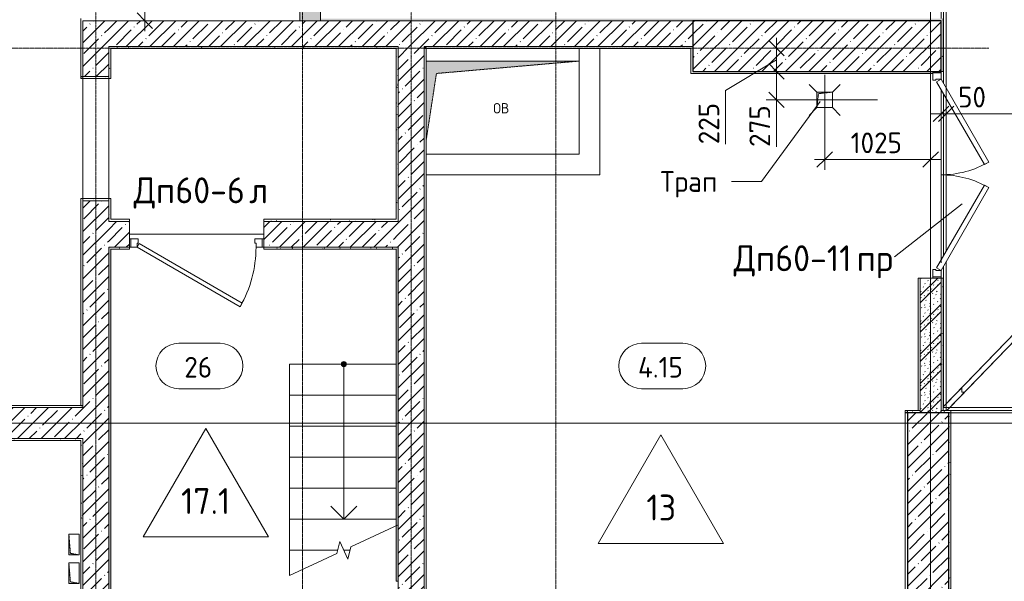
# Model space of a CAD drawing. Header units: millimetres. Extents: x 25420 to 100191, y -10965 to 131188.
# Tile 35 of 53: x 56289 to 65812, y 97770 to 103200. Entities that reach past the tile are written whole.
import ezdxf

# ---------------------------------------------------------------- set-up
doc = ezdxf.new("R2010")
doc.units = ezdxf.units.MM
for name, pattern in [('3_ Штрих_ 1 х 1 мм', [2, 1, -1]), ('4_ Штрихпунктир_ 10 х 2 мм', [14, 10, -2, 0, -2]), ('Штриховая', [5, 3, -2])]:
    doc.linetypes.add(name, pattern=pattern)
for name, color, linetype, lineweight in [('A-ANNO-DIMS', 7, 'Continuous', 5), ('A-ANNO-DIMS-100', 7, 'Continuous', 5), ('A-ANNO-NOTE', 7, 'Continuous', 5), ('A-AREA-IDEN', 7, 'Continuous', 5), ('A-DETL-GENF', 7, 'Continuous', 13), ('A-DOOR', 7, 'Continuous', 13), ('A-DOOR-FRAM', 7, 'Continuous', 13), ('A-DOOR-IDEN', 7, 'Continuous', 5), ('A-DOOR-OPNG', 7, 'Continuous', 13), ('A-FLOR', 7, 'Continuous', 13), ('A-FLOR-IDEN', 7, 'Continuous', 5), ('A-GENM', 7, 'Continuous', 13), ('A-WALL', 7, 'Continuous', 13), ('A-WALL-PATT', 7, 'Continuous', 13), ('G-ANNO-TEXT', 7, 'Continuous', 5), ('I-WALL', 7, 'Continuous', 13), ('M-EQPM', 7, 'Continuous', 13), ('P-SANR-FIXT', 7, 'Continuous', 13), ('S-COLS', 7, 'Continuous', 25), ('S-GRID', 7, 'Continuous', 5), ('S-STRS', 7, 'Continuous', 13), ('S-STRS-ANNO', 7, 'Continuous', 5), ('S-STRS-MBND', 7, 'Continuous', 13)]:
    doc.layers.add(name, color=color, linetype=linetype, lineweight=lineweight)
doc.styles.add('GOST Common', font='GOST_Common.ttf', dxfattribs={"height": 100})
doc.styles.add('GOST Common_2', font='GOST_Common.ttf', dxfattribs={"height": 250})
doc.styles.add('GOST Common_3', font='GOST_Common.ttf', dxfattribs={"height": 200})
doc.dimstyles.new('2_мм', dxfattribs={"dimscale": 304.8, "dimtxt": 201.142999, "dimasz": 0.492126, "dimexe": 0.328084, "dimexo": 0.492126, "dimgap": 0, "dimtad": 1, "dimdec": 0, "dimdsep": 46, "dimtxsty": 'GOST Common_3', "dimblk1": 'OBLIQUE', "dimblk2": 'OBLIQUE', "dimsah": 1, "dimcen": 0.09, "dimdle": 0.328084, "dimadec": 5, "dimazin": 2, "dimtfac": 1, "dimtdec": 4, "dimtix": 1, "dimtmove": 0, "dimatfit": 3, "dimfxl": 1, "dimtvp": 1, "dimtolj": 1, "dimtzin": 0, "dimarcsym": 2})
doc.dimstyles.new('2_мм_1', dxfattribs={"dimscale": 304.8, "dimtxt": 201.142999, "dimasz": 0.492126, "dimexe": 0.328084, "dimexo": 0.492126, "dimgap": 0, "dimtad": 1, "dimdec": 0, "dimdsep": 46, "dimtxsty": 'GOST Common_3', "dimblk1": 'OBLIQUE', "dimblk2": 'OBLIQUE', "dimsah": 1, "dimcen": 0.09, "dimdle": 0.328084, "dimadec": 5, "dimazin": 2, "dimtfac": 1, "dimtdec": 4, "dimtix": 1, "dimtmove": 1, "dimatfit": 3, "dimfxl": 1, "dimtvp": 1, "dimtolj": 1, "dimtzin": 0, "dimarcsym": 2})
pattern_1 = [(0, (0, 0), (203.2, 50.8), [3.353, -149.047, 3.353, -149.047, -812.8]), (0, (0, 0), (203.2, 50.8), [-304.8, 3.353, -301.447, 3.353, -149.047, -355.6]), (0, (0, 0), (203.2, 50.8), [-762, 3.353, -98.247, 3.353, -250.647]), (120, (76.2, 25.4), (-145.59409, 150.576362), [3.353, -149.047, 3.353, -149.047, -812.8]), (120, (76.2, 25.4), (-145.59409, 150.576362), [-304.8, 3.353, -301.447, 3.353, -149.047, -355.6]), (120, (76.2, 25.4), (-145.59409, 150.576362), [-762, 3.353, -98.247, 3.353, -250.647]), (240, (101.6, 127), (-57.60591, -201.376362), [3.353, -149.047, 3.353, -149.047, -812.8]), (240, (101.6, 127), (-57.60591, -201.376362), [-304.8, 3.353, -301.447, 3.353, -149.047, -355.6]), (240, (101.6, 127), (-57.60591, -201.376362), [-762, 3.353, -98.247, 3.353, -250.647])]
pattern_2 = [(135, (150.28, 188.64), (-282.8427, 3e-14), [5, -395]), (135, (174.9, 237.36), (-282.8427, 3e-14), [5, -395]), (135, (211.96, 236.53), (-282.8427, 3e-14), [5, -395]), (135, (114.96, 223.96), (-282.8427, 3e-14), [5, -395]), (135, (77.54, 223.96), (-282.8427, 3e-14), [5, -395]), (135, (57.44, 184.52), (-282.8427, 3e-14), [5, -395]), (135, (66.21, 142.9), (-282.8427, 3e-14), [5, -395]), (135, (107.33, 161), (-282.8427, 3e-14), [5, -395]), (135, (99.08, 130.94), (-282.8427, 3e-14), [5, -395]), (135, (22.6, 136.46), (-282.8427, 3e-14), [5, -395]), (135, (21.16, 168.08), (-282.8427, 3e-14), [5, -395]), (135, (46.13, 96.12), (-282.8427, 3e-14), [5, -395]), (135, (3.54, 74.6), (-282.8427, 3e-14), [5, -395]), (135, (40.3, 47.56), (-282.8427, 3e-14), [5, -395]), (135, (39.77, 18.47), (-282.8427, 3e-14), [5, -395]), (135, (76.94, 37.28), (-282.8427, 3e-14), [5, -395]), (135, (114.18, 62.4), (-282.8427, 3e-14), [5, -395]), (135, (139.87, 90.2), (-282.8427, 3e-14), [5, -395]), (135, (141.44, 15.82), (-282.8427, 3e-14), [5, -395]), (135, (188.69, 26.73), (-282.8427, 3e-14), [5, -395]), (135, (176.14, 51.36), (-282.8427, 3e-14), [5, -395]), (135, (177.03, 0), (-282.8427, 3e-14), [5, -395]), (135, (276.61, 8.22), (-282.8427, 3e-14), [5, -395]), (135, (271.19, 31.72), (-282.8427, 3e-14), [5, -395]), (135, (268.29, 119.65), (-282.8427, 3e-14), [5, -395]), (135, (237.92, 101.95), (-282.8427, 3e-14), [5, -395]), (135, (237.92, 158.27), (-282.8427, 3e-14), [5, -395]), (135, (260.4, 204.35), (-282.8427, 3e-14), [5, -395]), (135, (275.54, 235.4), (-282.8427, 3e-14), [5, -395]), (135, (117.62, 268.96), (-282.8427, 3e-14), [5, -395]), (135, (203.62, 273.83), (-282.8427, 3e-14), [5, -395]), (135, (47.24, 279.3), (-282.8427, 3e-14), [5, -395]), (135, (23.2, 266.16), (-282.8427, 3e-14), [5, -395]), (135, (42.78, 232.52), (-282.8427, 3e-14), [5, -395]), (135, (177.76, 90.57), (-282.8427, 3e-14), [5, -395]), (135, (181.12, 121.8), (-282.8427, 3e-14), [5, -395]), (135, (206.73, 172.06), (-282.8427, 3e-14), [5, -395]), (135, (143.14, 136.62), (-282.8427, 3e-14), [5, -395]), (135, (211.51, 131.86), (-282.8427, 3e-14), [5, -395]), (135, (81.47, 95.1), (-282.8427, 3e-14), [5, -395]), (135, (235.13, 60.46), (-282.8427, 3e-14), [5, -395]), (135, (242.24, 4.89), (-282.8427, 3e-14), [5, -395]), (45, (0, 106.07), (-282.8427, 0), []), (45, (106.07, 0), (-282.8427, 0), []), (45, (176.78, 0), (-282.8427, 0), []), (45, (0, 176.78), (-282.8427, 0), [])]
pattern_3 = [(45, (0, 0), (-114.04925, 114.04925), []), (45, (114.05, 0), (-114.04925, 114.04925), [201.612, -40.322, 3.353, -36.97])]

# ---------------------------------------------------------------- blocks, each defined once
blk = doc.blocks.new('Наметкина 10_РД_АР_П_Отделка_R21_rvt-1--01_Подвал_МП_часть Б')
at = {"layer": 'A-WALL-PATT', "lineweight": 5}
h = blk.add_hatch(dxfattribs=at)
h.set_pattern_fill('FP_6', color=256, style=0, pattern_type=2)
h.set_pattern_definition(pattern_1)
h.paths.add_polyline_path([(65200, 103190), (65220, 103190), (65220, 103210), (59200, 103210), (59200, 103190), (62849.1, 103190)])
h = blk.add_hatch(dxfattribs=at)
h.set_pattern_fill('FP_6', color=256, style=0, pattern_type=2)
h.set_pattern_definition(pattern_1)
h.paths.add_polyline_path([(65220, 102700), (65220, 103190), (65200, 103190), (65200, 102700)])
h = blk.add_hatch(dxfattribs=at)
h.set_pattern_fill('FP_6', color=256, style=0, pattern_type=2)
h.set_pattern_definition(pattern_1)
h.paths.add_polyline_path([(57170, 101270), (57170, 101450), (57150, 101450), (57150, 101270)])
h.paths.add_polyline_path([(57170, 102650), (57170, 102940), (57150, 102940), (57150, 102650)])
h = blk.add_hatch(dxfattribs=at)
h.set_pattern_fill('FP_6', color=256, style=0, pattern_type=2)
h.set_pattern_definition(pattern_1)
h.paths.add_polyline_path([(59930, 102920), (59930, 102940), (57170, 102940), (57170.7, 102920), (59063.5, 102920)])
h = blk.add_hatch(dxfattribs=at)
h.set_pattern_fill('FP_6', color=256, style=0, pattern_type=2)
h.set_pattern_definition(pattern_1)
h.paths.add_polyline_path([(59950, 101250), (59950, 102940), (59930, 102940), (59930, 101250)])
h = blk.add_hatch(dxfattribs=at)
h.set_pattern_fill('FP_6', color=256, style=0, pattern_type=2)
h.set_pattern_definition(pattern_1)
h.paths.add_polyline_path([(57170, 102630), (57170, 102650), (56880, 102650), (56880, 102630)])
h = blk.add_hatch(dxfattribs=at)
h.set_pattern_fill('FP_6', color=256, style=0, pattern_type=2)
h.set_pattern_definition(pattern_1)
h.paths.add_polyline_path([(57150, 101450), (57170, 101450), (57170, 101470), (56900, 101470), (56900, 101450)])
h = blk.add_hatch(dxfattribs=at)
h.set_pattern_fill('FP_6', color=256, style=0, pattern_type=2)
h.set_pattern_definition(pattern_1)
h.paths.add_polyline_path([(58650, 101250), (59930, 101250), (59930, 101270), (58650, 101270)])
h.paths.add_polyline_path([(57350, 101250), (57350, 101270), (57150, 101270), (57150, 101250), (57170.7, 101250)])
h = blk.add_hatch(dxfattribs=at)
h.set_pattern_fill('FP_6', color=256, style=0, pattern_type=2)
h.set_pattern_definition(pattern_1)
h.paths.add_polyline_path([(57150, 95120), (57170, 95120), (57170, 101000), (57150, 101000), (57150, 98319.4)])
h = blk.add_hatch(dxfattribs=at)
h.set_pattern_fill('FP_6', color=256, style=0, pattern_type=2)
h.set_pattern_definition(pattern_1)
h.paths.add_polyline_path([(59063.5, 100980), (59930, 100980), (59930, 101000), (58650, 101000), (58650, 100980)])
h.paths.add_polyline_path([(57170, 100980), (57350, 100980), (57350, 101000), (57170, 101000)])
h = blk.add_hatch(dxfattribs=at)
h.set_pattern_fill('FP_6', color=256, style=0, pattern_type=2)
h.set_pattern_definition(pattern_1)
h.paths.add_polyline_path([(59930, 95100), (59950, 95100), (59950, 97184.4), (59930, 97184.4), (59930, 95120)])
h.paths.add_polyline_path([(59950, 97770), (59950, 101000), (59930, 101000), (59930, 97770)])
h = blk.add_hatch(dxfattribs=at)
h.set_pattern_fill('FP_6', color=256, style=0, pattern_type=2)
h.set_pattern_definition(pattern_1)
h.paths.add_polyline_path([(65220, 99420), (65220, 100700), (65200, 100700), (65200, 99420)])
h = blk.add_hatch(dxfattribs=at)
h.set_pattern_fill('FP_6', color=256, style=0, pattern_type=2)
h.set_pattern_definition(pattern_1)
h.paths.add_polyline_path([(65000, 99400), (65000, 99420), (64855, 99420), (64855, 99400), (64875, 99400)])
h = blk.add_hatch(dxfattribs=at)
h.set_pattern_fill('FP_6', color=256, style=0, pattern_type=2)
h.set_pattern_definition(pattern_1)
h.paths.add_polyline_path([(65000, 99400), (65000, 99420), (64875, 99420), (64875, 99400)])
h = blk.add_hatch(dxfattribs=at)
h.set_pattern_fill('FP_6', color=256, style=0, pattern_type=2)
h.set_pattern_definition(pattern_1)
h.paths.add_polyline_path([(65295, 99400), (65295, 99420), (65200, 99420), (65200, 99400)])
h = blk.add_hatch(dxfattribs=at)
h.set_pattern_fill('FP_6', color=256, style=0, pattern_type=2)
h.set_pattern_definition(pattern_1)
h.paths.add_polyline_path([(65295, 94830), (65295, 99400), (65275, 99400), (65275, 94830)])
h = blk.add_hatch(dxfattribs=at)
h.set_pattern_fill('FP_6', color=256, style=0, pattern_type=2)
h.set_pattern_definition(pattern_1)
h.paths.add_polyline_path([(55050, 99130), (56880, 99130), (56880, 99150), (55050, 99150)])
h = blk.add_hatch(dxfattribs=at)
h.set_pattern_fill('FP_6', color=256, style=0, pattern_type=2)
h.set_pattern_definition(pattern_1)
h.paths.add_polyline_path([(56880, 94850), (56900, 94850), (56900, 99150), (56880, 99150), (56880, 98319.4)])
at = {"layer": 'A-WALL'}
for p, q in [((56880, 103210), (56880, 102650)), ((56900, 102650), (56900, 103190)), ((56900, 103190), (59000, 103190)), ((59000, 103190), (59000, 103210)), ((59200, 103210), (59200, 103190)), ((59200, 103190), (65200, 103190)), ((65200, 103190), (65200, 102700)), ((65220, 103190), (65220, 103210)), ((65220, 102700), (65220, 103190)), ((57150, 102940), (57150, 102650)), ((57170, 102940), (57150, 102940)), ((59930, 102940), (57170, 102940)), ((57170, 102650), (57170, 102920)), ((57170, 102920), (59930, 102920)), ((59950, 102940), (59930, 102940)), ((59930, 102920), (59930, 101270)), ((59950, 101250), (59950, 102940)), ((62800, 102940), (60200, 102940)), ((60200, 102940), (60200, 102920)), ((60200, 102930), (60200, 95100)), ((60220, 102930), (60200, 102930)), ((60200, 102920), (62780, 102920)), ((60220, 95100), (60220, 102930)), ((62780, 102920), (62780, 102700)), ((62800, 102920), (62800, 102940)), ((62800, 102700), (62800, 102920)), ((62780, 102700), (62780, 102680)), ((62780, 102680), (65120, 102680)), ((65120, 102700), (62800, 102700)), ((65120, 102685), (65120, 102700)), ((65200, 102700), (65220, 102700)), ((56880, 102650), (56880, 102630)), ((56880, 102630), (57170, 102630)), ((57150, 102650), (56900, 102650)), ((57170, 102630), (57170, 102650)), ((56900, 101470), (56880, 101470)), ((56880, 101470), (56880, 99470)), ((57170, 101470), (56900, 101470)), ((56900, 101470), (56900, 101450)), ((56900, 99470), (56900, 101470)), ((56900, 101450), (57150, 101450)), ((57150, 101450), (57150, 101270)), ((57170, 101450), (57170, 101470)), ((57170, 101270), (57170, 101450)), ((57150, 101270), (57150, 101250)), ((57150, 101250), (57350, 101250)), ((57350, 101270), (57170, 101270)), ((57350, 101250), (57350, 101270)), ((59930, 101270), (58650, 101270)), ((58650, 101270), (58650, 101250)), ((58650, 101250), (59930, 101250)), ((59930, 101250), (59950, 101250)), ((57150, 101000), (57150, 95120)), ((57170, 101000), (57150, 101000)), ((57350, 101000), (57170, 101000)), ((57170, 100980), (57350, 100980)), ((57170, 95120), (57170, 100980)), ((57350, 100980), (57350, 101000)), ((59930, 101000), (58650, 101000)), ((58650, 101000), (58650, 100980)), ((58650, 100980), (59930, 100980)), ((59950, 101000), (59930, 101000)), ((59930, 100980), (59930, 97770)), ((59950, 97770), (59950, 101000)), ((65000, 100700), (64980, 100700)), ((64980, 100700), (64980, 99420)), ((65000, 99420), (65000, 100700)), ((65200, 100700), (65200, 99420)), ((65220, 100700), (65200, 100700)), ((65220, 99420), (65220, 100700)), ((54800, 99450), (56900, 99450)), ((56880, 99470), (54820, 99470)), ((56900, 99450), (56900, 99470)), ((65000, 99420), (64855, 99420)), ((64855, 99420), (64855, 99400)), ((65000, 99420), (64875, 99420)), ((64875, 99420), (64875, 99400)), ((64980, 99420), (65000, 99420)), ((65000, 99400), (65000, 99420)), ((65000, 99400), (65000, 99420)), ((65200, 99420), (65220, 99420)), ((65295, 99420), (65200, 99420)), ((65200, 99420), (65200, 99400)), ((65295, 99400), (65295, 99420)), ((64855, 99400), (64855, 96980)), ((64875, 99400), (65000, 99400)), ((64875, 97000), (64875, 99400)), ((64875, 99400), (65000, 99400)), ((65200, 99400), (65295, 99400)), ((65275, 99400), (65275, 94830)), ((65295, 99400), (65275, 99400)), ((65295, 94830), (65295, 99400)), ((56880, 99150), (55050, 99150)), ((56900, 99150), (56880, 99150)), ((56900, 94850), (56900, 99150)), ((55050, 99130), (56880, 99130)), ((56880, 99130), (56880, 94850)), ((59930, 97770), (59950, 97770))]:
    blk.add_line(p, q, dxfattribs=at)
at = {"layer": 'A-WALL', "lineweight": 25}
for p, q in [((56880, 102650), (56900, 102650)), ((56880, 99470), (56900, 99470)), ((64875, 99400), (64855, 99400))]:
    blk.add_line(p, q, dxfattribs=at)
blk = doc.blocks.new('АР_Дверь двупольная - 2000х2100h_925_925__техн_-6723395--01_Подвал_МП_часть Б')
at = {"layer": 'A-DOOR'}
for p, q in [((-925, 100), (-123.9, 562.5)), ((-98.9, 519.2), (-900, 56.7)), ((-123.9, 562.5), (-98.9, 519.2)), ((123.9, 562.5), (98.9, 519.2)), ((98.9, 519.2), (900, 56.7)), ((925, 100), (123.9, 562.5)), ((-900, 56.7), (-925, 100)), ((900, 56.7), (925, 100))]:
    blk.add_line(p, q, dxfattribs=at)
at = {"layer": 'A-DOOR', "lineweight": 5}
for centre, start, end in [((-925, 100), 0, 30), ((925, 100), 150, 180)]:
    blk.add_arc(centre, 925, start, end, dxfattribs=at)
at = {"layer": 'A-DOOR-FRAM'}
for p, q in [((-985, 100), (-1000, 100)), ((-985, 100), (-925, 100)), ((-985, 20), (-985, 100)), ((-925, 100), (-925, 50)), ((985, 100), (925, 100)), ((925, 100), (925, 50)), ((985, 20), (985, 100)), ((985, 100), (1000, 100)), ((-985, 20), (-1000, 20)), ((-915, 20), (-985, 20)), ((-925, 50), (-915, 50)), ((-915, 50), (-915, 20)), ((925, 50), (915, 50)), ((915, 50), (915, 20)), ((915, 20), (985, 20)), ((985, 20), (1000, 20))]:
    blk.add_line(p, q, dxfattribs=at)
blk = doc.blocks.new('АР_Канал вертикальный прямоугольный - ОВ-3286630--01_Подвал_МП_часть Б')
at = {"layer": 'A-DETL-GENF'}
blk.add_hatch(color=256, dxfattribs=at).paths.add_polyline_path([(-730, -320), (-630, 330), (750, 450), (-730, 450), (-730, 430)])
at = {"layer": 'A-DETL-GENF', "linetype": '3_ Штрих_ 1 х 1 мм'}
for p, q in [((750, 450), (-730, 450)), ((750, 450), (-730, 450)), ((-630, 330), (750, 450)), ((-630, 330), (750, 450)), ((750, -450), (750, 450)), ((-730, -320), (-630, 330)), ((-730, -320), (-630, 330)), ((-730, -450), (750, -450))]:
    blk.add_line(p, q, dxfattribs=at)
at = {"layer": 'M-EQPM'}
for p, q in [((-730, 450), (750, 450)), ((750, 450), (750, -450)), ((750, -450), (-730, -450))]:
    blk.add_line(p, q, dxfattribs=at)
blk = doc.blocks.new('КР-Проем - Настраиваемый-3292093--01_Подвал_МП_часть Б')
at = {"layer": 'A-DOOR-OPNG'}
for p, q in [((-600, 125), (600, 125)), ((-600, -125), (600, -125))]:
    blk.add_line(p, q, dxfattribs=at)
blk = doc.blocks.new('АР_Дверь однопольная - 1300х2100h_лест__лифт_ холл-4751208--01_Подвал_МП_часть Б')
at = {"layer": 'A-DOOR'}
for p, q in [((-420.9, 700), (-440.9, 665.4)), ((575, 125), (-420.9, 700)), ((-440.9, 665.4), (555, 90.4)), ((555, 90.4), (575, 125))]:
    blk.add_line(p, q, dxfattribs=at)
at = {"layer": 'A-DOOR', "lineweight": 5}
blk.add_arc((575, 125), 1150, 150, 180, dxfattribs=at)
at = {"layer": 'A-DOOR-FRAM'}
for p, q in [((-635, 125), (-650, 125)), ((-575, 125), (-635, 125)), ((-635, 125), (-635, 45)), ((-575, 85), (-575, 125)), ((635, 125), (575, 125)), ((575, 125), (575, 85)), ((635, 45), (635, 125)), ((635, 125), (650, 125)), ((-635, 45), (-650, 45)), ((-635, 45), (-565, 45)), ((-565, 85), (-575, 85)), ((-565, 45), (-565, 85)), ((575, 85), (565, 85)), ((565, 85), (565, 45)), ((565, 45), (635, 45)), ((635, 45), (650, 45))]:
    blk.add_line(p, q, dxfattribs=at)
blk = doc.blocks.new('АР_Канал вертикальный прямоугольный - ВК-V26--01_Подвал_МП_часть Б')
at = {"layer": 'A-DETL-GENF'}
blk.add_hatch(color=256, dxfattribs=at).paths.add_polyline_path([(-75, -75), (-60, 60), (75, 75), (-75, 75)])
at = {"layer": 'A-DETL-GENF', "linetype": '3_ Штрих_ 1 х 1 мм'}
for p, q in [((75, 75), (-75, 75)), ((-75, 75), (-75, -75)), ((75, 75), (-75, 75)), ((-75, 75), (-75, -75)), ((-75, -75), (-60, 60)), ((-75, -75), (-60, 60)), ((-60, 60), (75, 75)), ((-60, 60), (75, 75)), ((75, -75), (75, 75)), ((-75, -75), (75, -75))]:
    blk.add_line(p, q, dxfattribs=at)
at = {"layer": 'M-EQPM'}
for p, q in [((-75, -75), (-75, 75)), ((-75, 75), (75, 75)), ((75, 75), (75, -75)), ((75, -75), (-75, -75))]:
    blk.add_line(p, q, dxfattribs=at)
blk = doc.blocks.new('АР_Канал вертикальный прямоугольный - СС-6262946--01_Подвал_МП_часть Б')
at = {"layer": 'A-DETL-GENF'}
blk.add_hatch(color=256, dxfattribs=at).paths.add_polyline_path([(-100, 50), (-100, -50), (-85, 35), (100, 50)])
at = {"layer": 'A-DETL-GENF', "linetype": '3_ Штрих_ 1 х 1 мм'}
for p, q in [((100, 50), (-100, 50)), ((-100, 50), (-100, -50)), ((100, 50), (-100, 50)), ((-100, 50), (-100, -50)), ((-100, -50), (-85, 35)), ((-100, -50), (-85, 35)), ((-85, 35), (100, 50)), ((-85, 35), (100, 50)), ((100, -50), (100, 50)), ((-100, -50), (100, -50))]:
    blk.add_line(p, q, dxfattribs=at)
at = {"layer": 'M-EQPM'}
for p, q in [((-100, -50), (-100, 50)), ((-100, 50), (100, 50)), ((100, 50), (100, -50)), ((100, -50), (-100, -50))]:
    blk.add_line(p, q, dxfattribs=at)
blk = doc.blocks.new('АР_Трап - 100-100-2797955--01_Подвал_МП_часть Б')
at = {"layer": 'P-SANR-FIXT'}
for p, q in [((-75, 75), (-150, 150)), ((0, 75), (0, 100)), ((75, 75), (150, 150)), ((-100, 0), (-75, 0)), ((75, 0), (100, 0)), ((-75, -75), (-150, -150)), ((0, -100), (0, -75)), ((75, -75), (150, -150))]:
    blk.add_line(p, q, dxfattribs=at)
blk = doc.blocks.new('АР-Заполнение деф_ шва - Д_ш_-4432834--01_Подвал_МП_часть Б')
at = {"layer": 'A-GENM'}
for p, q in [((0, 25), (7245, 25)), ((70, -25), (7245, -25))]:
    blk.add_line(p, q, dxfattribs=at)
blk = doc.blocks.new('АР-Заполнение деф_ шва - Д_ш_-5806452--01_Подвал_МП_часть Б')
at = {"layer": 'A-GENM'}
for p, q in [((0, 25), (6270.2, 25)), ((0, -25), (6270.2, -25))]:
    blk.add_line(p, q, dxfattribs=at)
blk = doc.blocks.new('АР-Заполнение деф_ шва - Д_ш__Пристенный-4432835--01_Подвал_МП_часть Б')
at = {"layer": 'A-GENM'}
for p, q in [((0, 25), (651.6, 25)), ((751.6, 25), (2228.4, 25)), ((2328.4, 25), (3765, 25)), ((490, -25), (505, -25)), ((665, -25), (2315, -25)), ((2475, -25), (2490, -25))]:
    blk.add_line(p, q, dxfattribs=at)
blk = doc.blocks.new('АР-Заполнение деф_ шва - Д_ш_-5582086--01_Подвал_МП_часть Б')
at = {"layer": 'A-GENM'}
for p, q in [((0, 25), (5810, 25)), ((0, -25), (5790, -25))]:
    blk.add_line(p, q, dxfattribs=at)
blk = doc.blocks.new('Марка помещения _Номер_ - 2 мм-68851--01_Подвал_МП_часть Б')
at = {"layer": 'A-AREA-IDEN'}
for p, q in [((-2.027, 2.21), (1.973, 2.21)), ((-2.027, -2.19), (1.973, -2.19))]:
    blk.add_line(p, q, dxfattribs=at)
for centre, start, end in [((-2.027, 0.01), 90, 270), ((1.973, 0.01), 270, 90)]:
    blk.add_arc(centre, 2.2, start, end, dxfattribs=at)
blk = doc.blocks.new('DIMBLOCK74--01_Подвал_МП_часть Б')
at = {"layer": 'A-ANNO-DIMS-100', "transparency": 16777216}
for p, q in [((65250, 103850), (65250, 102189.8)), ((65250, 102289.8), (65250, 103850)), ((65200, 100850), (65200, 102389.8)), ((65100, 102289.8), (65250, 102289.8)), ((65200, 102289.8), (65200, 100850)), ((65265.1, 102289.8), (65225, 102289.8)), ((65644.7, 102289.8), (65265.1, 102289.8))]:
    blk.add_line(p, q, dxfattribs=at)
at = {"layer": 'A-ANNO-DIMS-100', "lineweight": 25, "transparency": 16777216}
for p, q in [((65200, 102289.8), (65125, 102214.8)), ((65250, 102289.8), (65175, 102214.8)), ((65200, 102289.8), (65275, 102364.8)), ((65250, 102289.8), (65325, 102364.8))]:
    blk.add_line(p, q, dxfattribs=at)
at = {"layer": 'A-ANNO-DIMS-100', "color": 0, "transparency": 16777216, "insert": (65365.1, 102551.2), "char_height": 200, "width": 335.466, "attachment_point": 1, "line_spacing_factor": 1.022761, "style": 'GOST Common_3'}
blk.add_mtext('50', dxfattribs=at)
blk = doc.blocks.new('_Oblique')
at = {"color": 0, "linetype": 'ByBlock', "lineweight": -2}
blk.add_line((-0.5, -0.5), (0.5, 0.5), dxfattribs=at)
blk = doc.blocks.new('DIMBLOCK75--01_Подвал_МП_часть Б')
at = {"layer": 'A-ANNO-DIMS-100', "transparency": 16777216}
for p, q in [((65250, 103850), (65250, 102189.8)), ((65250, 102289.8), (65250, 103850)), ((69640, 102245.9), (69640, 102389.8)), ((65250, 102289.8), (69640, 102289.8)), ((66274.1, 102289.8), (66953.7, 102289.8)), ((66953.7, 102289.8), (67445, 102289.8)), ((69640, 102289.8), (69640, 102245.9))]:
    blk.add_line(p, q, dxfattribs=at)
at = {"layer": 'A-ANNO-DIMS-100', "lineweight": 25, "transparency": 16777216}
for p, q in [((65250, 102289.8), (65175, 102214.8)), ((65250, 102289.8), (65325, 102364.8)), ((69640, 102289.8), (69565, 102214.8)), ((69640, 102289.8), (69715, 102364.8))]:
    blk.add_line(p, q, dxfattribs=at)
at = {"layer": 'A-ANNO-DIMS-100', "color": 0, "transparency": 16777216, "insert": (66274.1, 102551.2), "char_height": 200, "width": 695.477, "attachment_point": 1, "line_spacing_factor": 1.022761, "style": 'GOST Common_3'}
blk.add_mtext('4390', dxfattribs=at)
blk = doc.blocks.new('DIMBLOCK111--01_Подвал_МП_часть Б')
at = {"layer": 'A-ANNO-DIMS-100', "transparency": 16777216}
for p, q in [((64075, 102667), (64075, 101748)), ((64075, 101848), (64075, 102667)), ((65100, 101804.1), (65100, 101948)), ((63975, 101848), (65200, 101848)), ((65100, 101848), (65100, 101804.1))]:
    blk.add_line(p, q, dxfattribs=at)
at = {"layer": 'A-ANNO-DIMS-100', "lineweight": 25, "transparency": 16777216}
for p, q in [((64075, 101848), (64150, 101923)), ((65100, 101848), (65175, 101923)), ((64075, 101848), (64000, 101773)), ((65100, 101848), (65025, 101773))]:
    blk.add_line(p, q, dxfattribs=at)
at = {"layer": 'A-ANNO-DIMS-100', "color": 0, "transparency": 16777216, "insert": (64326.7, 102109.4), "char_height": 200, "width": 625.93, "attachment_point": 1, "line_spacing_factor": 1.022761, "style": 'GOST Common_3'}
blk.add_mtext('1025', dxfattribs=at)
blk = doc.blocks.new('DIMBLOCK112--01_Подвал_МП_часть Б')
at = {"layer": 'A-ANNO-DIMS-100', "lineweight": 25, "transparency": 16777216}
for p, q in [((63608.9, 102700), (63533.9, 102775)), ((63608.9, 102700), (63683.9, 102625)), ((63608.9, 102425), (63533.9, 102500)), ((63608.9, 102425), (63683.9, 102350))]:
    blk.add_line(p, q, dxfattribs=at)
at = {"layer": 'A-ANNO-DIMS-100', "transparency": 16777216}
for p, q in [((63652.8, 102700), (63508.9, 102700)), ((63608.9, 102325), (63608.9, 102700)), ((63608.9, 102700), (63652.8, 102700)), ((63608.9, 102488.9), (63608.9, 102562.5)), ((63608.9, 101969.6), (63608.9, 102488.9)), ((64586.7, 102425), (63508.9, 102425)), ((63608.9, 102425), (64586.7, 102425))]:
    blk.add_line(p, q, dxfattribs=at)
at = {"layer": 'A-ANNO-DIMS-100', "color": 0, "transparency": 16777216, "insert": (63347.5, 101969.6), "char_height": 200, "width": 503.198, "attachment_point": 1, "rotation": 90, "line_spacing_factor": 1.022761, "style": 'GOST Common_3'}
blk.add_mtext('275', dxfattribs=at)
blk = doc.blocks.new('DIMBLOCK113--01_Подвал_МП_часть Б')
at = {"layer": 'A-ANNO-DIMS-100', "lineweight": 25, "transparency": 16777216}
for p, q in [((63608.9, 102925), (63533.9, 103000)), ((63608.9, 102925), (63683.9, 102850)), ((63608.9, 102700), (63533.9, 102775)), ((63608.9, 102700), (63683.9, 102625))]:
    blk.add_line(p, q, dxfattribs=at)
at = {"layer": 'A-ANNO-DIMS-100', "transparency": 16777216}
for p, q in [((63608.9, 102700), (63608.9, 103025)), ((63652.8, 102925), (63508.9, 102925)), ((63608.9, 102925), (63652.8, 102925)), ((63116.4, 102515), (63608.9, 102812.5)), ((63652.8, 102700), (63508.9, 102700)), ((63608.9, 102700), (63652.8, 102700)), ((63116.4, 101995.7), (63116.4, 102515))]:
    blk.add_line(p, q, dxfattribs=at)
at = {"layer": 'A-ANNO-DIMS-100', "color": 0, "transparency": 16777216, "insert": (62855.1, 101995.7), "char_height": 200, "width": 503.198, "attachment_point": 1, "rotation": 90, "line_spacing_factor": 1.022761, "style": 'GOST Common_3'}
blk.add_mtext('225', dxfattribs=at)
blk = doc.blocks.new('Марка полов - Марка полов-4106608--01_Подвал_МП_часть Б')
at = {"layer": 'A-FLOR-IDEN'}
for p, q in [((0, 7), (-6.062, -3.5)), ((6.062, -3.5), (0, 7)), ((-6.062, -3.5), (6.062, -3.5))]:
    blk.add_line(p, q, dxfattribs=at)
blk = doc.blocks.new('DIMBLOCK244--01_Подвал_МП_часть Б')
at = {"layer": 'A-ANNO-DIMS-100', "lineweight": 25, "transparency": 16777216}
for p, q in [((57499.2, 105370), (57424.2, 105445)), ((57499.2, 105370), (57574.2, 105295)), ((57499.2, 103190), (57424.2, 103265)), ((57499.2, 103190), (57574.2, 103115))]:
    blk.add_line(p, q, dxfattribs=at)
at = {"layer": 'A-ANNO-DIMS-100', "transparency": 16777216}
for p, q in [((57190, 105370), (57599.2, 105370)), ((57499.2, 105370), (57190, 105370)), ((57499.2, 105370), (57499.2, 103090)), ((57455.2, 103190), (57599.2, 103190)), ((57499.2, 103190), (57455.2, 103190))]:
    blk.add_line(p, q, dxfattribs=at)
at = {"layer": 'A-ANNO-DIMS-100', "color": 0, "transparency": 16777216, "insert": (57237.8, 104019.2), "char_height": 200, "width": 625.93, "attachment_point": 1, "rotation": 90, "line_spacing_factor": 1.022761, "style": 'GOST Common_3'}
blk.add_mtext('2180', dxfattribs=at)

msp = doc.modelspace()

# ---------------------------------------------------------------- hatches: boundary and pattern name
at = {"layer": 'A-WALL-PATT', "lineweight": 5}
h = msp.add_hatch(dxfattribs=at)
h.set_pattern_fill('FP_2', color=256, style=0, pattern_type=2)
h.set_pattern_definition(pattern_2)
h.paths.add_polyline_path([(59200, 103190), (59200, 109000), (59000, 109000), (59000, 103190), (59063.546831, 103190)])
h = msp.add_hatch(dxfattribs=at)
h.set_pattern_fill('FP_1', color=256, style=0, pattern_type=2)
h.set_pattern_definition(pattern_3)
h.paths.add_polyline_path([(57150, 95100), (57150, 101450), (56900, 101450), (56900, 95100)])
h.paths.add_polyline_path([(56900, 102650), (57150, 102650), (57150, 103190), (56900, 103190)])
h = msp.add_hatch(dxfattribs=at)
h.set_pattern_fill('FP_1', color=256, style=0, pattern_type=2)
h.set_pattern_definition(pattern_3)
h.paths.add_polyline_path([(62800, 102940), (62800, 103190), (57150, 103190), (57150, 102940), (60956.344005, 102940)])
h = msp.add_hatch(dxfattribs=at)
h.set_pattern_fill('FP_1', color=256, style=0, pattern_type=2)
h.set_pattern_definition(pattern_3)
h.paths.add_polyline_path([(59950, 95100), (60200, 95100), (60200, 102940), (59950, 102940), (59950, 95849.424081)])
h = msp.add_hatch(dxfattribs=at)
h.set_pattern_fill('FP_1', color=256, style=0, pattern_type=2)
h.set_pattern_definition(pattern_3)
h.paths.add_polyline_path([(59950, 101000), (59950, 101250), (58650, 101250), (58650, 101000), (59063.546831, 101000)])
h.paths.add_polyline_path([(57150, 101000), (57350, 101000), (57350, 101250), (57150, 101250)])
h = msp.add_hatch(dxfattribs=at)
h.set_pattern_fill('FP_2', color=256, style=0, pattern_type=2)
h.set_pattern_definition(pattern_2)
h.paths.add_polyline_path([(65200, 99400), (65200, 100700), (65000, 100700), (65000, 99400)])
h = msp.add_hatch(dxfattribs=at)
h.set_pattern_fill('FP_1', color=256, style=0, pattern_type=2)
h.set_pattern_definition(pattern_3)
h.paths.add_polyline_path([(54800, 99150), (56900, 99150), (56900, 99450), (54800, 99450)])
at = {"layer": 'S-COLS', "lineweight": 5}
h = msp.add_hatch(dxfattribs=at)
h.set_pattern_fill('FP_1', color=256, style=0, pattern_type=2)
h.set_pattern_definition(pattern_3)
h.paths.add_polyline_path([(65200, 102700), (65200, 103190), (62800, 103190), (62800, 102700), (62849.141178, 102700)])
h = msp.add_hatch(dxfattribs=at)
h.set_pattern_fill('FP_1', color=256, style=0, pattern_type=2)
h.set_pattern_definition(pattern_3)
h.paths.add_polyline_path([(65275, 97000), (65275, 99400), (64875, 99400), (64875, 97000), (65025, 97000)])
at = {"layer": 'S-STRS-ANNO'}
h = msp.add_hatch(color=256, dxfattribs=at)
edge = h.paths.add_edge_path()
edge.add_arc((59425, 99870), 25, 0, 360)
msp.add_hatch(color=256, dxfattribs=at).paths.add_polyline_path([(59425, 99845), (59442.67767, 99852.32233), (59450, 99870), (59442.67767, 99887.67767), (59425, 99895), (59407.32233, 99887.67767), (59400, 99870), (59407.32233, 99852.32233)])

# ---------------------------------------------------------------- linework, layer by layer
at = {"layer": 'A-DOOR-IDEN'}
msp.add_line((65405.633954, 101418.359831), (64748.758815, 100907.456946), dxfattribs=at)
at = {"layer": 'A-FLOR'}
for p, q in [((65225, 118300), (65225, 102581.69873)), ((65250, 102538.39746), (65250, 118300)), ((65225, 99460.183139), (69630, 104017.079691)), ((69663.698453, 103980), (65255.698453, 99420)), ((65200, 102685), (65200, 102700)), ((65200, 100875), (65200, 102525)), ((65225, 102481.69873), (65225, 100918.30127)), ((65250, 102438.39746), (65250, 100961.60254)), ((57350, 101125), (58650, 101125)), ((65250, 100861.60254), (65250, 99486.045208)), ((65225, 100818.30127), (65225, 99460.183139)), ((65200, 100700), (65200, 100715)), ((65400, 99599.999998), (65400, 99641.217622)), ((65429.698451, 99599.999998), (65400, 99599.999998)), ((88291.89493, 99450), (65284.698453, 99450)), ((65295, 99420), (88291.89493, 99420)), ((65295, 99400), (72470, 99400))]:
    msp.add_line(p, q, dxfattribs=at)
at = {"layer": 'A-WALL'}
for p, q in [((62800, 103190), (56900, 103190)), ((56900, 103190), (56900, 102650)), ((62800, 102940), (62800, 103190)), ((57150, 102940), (59950, 102940)), ((57150, 102650), (57150, 102940)), ((59950, 102940), (59950, 101250)), ((60200, 102940), (62800, 102940)), ((60200, 95100), (60200, 102940)), ((56900, 102650), (57150, 102650)), ((56900, 101470), (56900, 102630)), ((57150, 102630), (57150, 101470)), ((56900, 101450), (56900, 99450)), ((57150, 101450), (56900, 101450)), ((57150, 101250), (57150, 101450)), ((57350, 101250), (57150, 101250)), ((57350, 101000), (57350, 101250)), ((59950, 101250), (58650, 101250)), ((58650, 101250), (58650, 101000)), ((57150, 101000), (57350, 101000)), ((57150, 95100), (57150, 101000)), ((58650, 101000), (59950, 101000)), ((59950, 101000), (59950, 95100)), ((56900, 99450), (52400, 99450)), ((52400, 99150), (56900, 99150)), ((56900, 99150), (56900, 94850))]:
    msp.add_line(p, q, dxfattribs=at)
at = {"layer": 'G-ANNO-TEXT'}
for p, q in [((64031.403256, 102409.051921), (63462.384747, 101635.556132)), ((63179.49458, 101635.556132), (63172.265413, 101635.556132)), ((63462.384747, 101635.556132), (63179.49458, 101635.556132))]:
    msp.add_line(p, q, dxfattribs=at)
at = {"layer": 'I-WALL'}
for p, q in [((59000, 109000), (59000, 103190)), ((59200, 103190), (59200, 109000)), ((61700, 102800), (61700, 102920)), ((61900, 102920), (61900, 101900)), ((61900.001128, 101900), (61900.001128, 101700)), ((61900.001128, 101700), (60220, 101700)), ((65000, 100700), (65000, 99400)), ((65200, 100700), (65000, 100700)), ((65200, 99400), (65200, 100700)), ((65000, 99400), (65200, 99400))]:
    msp.add_line(p, q, dxfattribs=at)
at = {"layer": 'S-COLS'}
for p, q in [((65200, 103190), (62800, 103190)), ((62800, 103190), (62800, 102700)), ((65200, 102700), (65200, 103190)), ((62800, 102700), (65200, 102700)), ((64875, 99400), (64875, 97000)), ((65275, 99400), (64875, 99400)), ((65275, 97000), (65275, 99400))]:
    msp.add_line(p, q, dxfattribs=at)
at = {"layer": 'S-GRID', "linetype": '4_ Штрихпунктир_ 10 х 2 мм'}
for p, q in [((65100, 50350), (65100, 130388.42805)), ((57025, 80104.964717), (57025, 129588.42805)), ((59025, 80104.964717), (59025, 129588.42805)), ((60075, 80104.964717), (60075, 129588.42805)), ((61475, 80104.964717), (61475, 129588.42805)), ((65100, 80104.964717), (65100, 129588.42805)), ((65663.030763, 102925), (28300, 102925)), ((90016.401776, 99300), (28300, 99300)), ((90016.401776, 99300), (28300, 99300)), ((90016.401776, 99300), (28300, 99300)), ((91522.833214, 99300), (29078.729423, 99300))]:
    msp.add_line(p, q, dxfattribs=at)
at = {"layer": 'S-STRS'}
for p, q in [((59930, 99870), (58900, 99870)), ((58900, 99870), (58900, 99570)), ((58900, 99570), (58900, 99270)), ((59930, 99570), (58900, 99570)), ((58900, 99270), (58900, 98970)), ((59930, 99270), (58900, 99270)), ((58900, 98970), (58900, 98670)), ((59930, 98970), (58900, 98970)), ((58900, 98670), (58900, 98370)), ((59930, 98670), (58900, 98670)), ((58900, 98370), (58900, 98070)), ((59930, 98370), (58900, 98370)), ((58900, 98070), (58900, 97825.188479)), ((59364.730106, 98070), (58900, 98070)), ((59485.269894, 98070), (59425, 98070))]:
    msp.add_line(p, q, dxfattribs=at)
at = {"layer": 'S-STRS', "linetype": 'Штриховая'}
for p, q in [((59930, 99870), (58900, 99870)), ((59930, 99570), (58900, 99570)), ((59930, 99270), (58900, 99270)), ((59930, 98970), (58900, 98970)), ((59930, 98670), (58900, 98670)), ((59930, 98370), (58900, 98370)), ((59364.730106, 98070), (58900, 98070)), ((59485.269894, 98070), (59425, 98070))]:
    msp.add_line(p, q, dxfattribs=at)
at = {"layer": 'S-STRS-ANNO'}
for p, q in [((59425, 99895), (59407.32233, 99887.67767)), ((59442.67767, 99887.67767), (59425, 99895)), ((59407.32233, 99887.67767), (59400, 99870)), ((59400, 99870), (59407.32233, 99852.32233)), ((59407.32233, 99852.32233), (59425, 99845)), ((59425, 99870), (59425, 99570)), ((59425, 99845), (59442.67767, 99852.32233)), ((59450, 99870), (59442.67767, 99887.67767)), ((59442.67767, 99852.32233), (59450, 99870)), ((59425, 99570), (59425, 99270)), ((59425, 99270), (59425, 98970)), ((59425, 98970), (59425, 98670)), ((59425, 98670), (59425, 98370)), ((59425, 98370), (59300, 98495)), ((59425, 98370), (59550, 98495))]:
    msp.add_line(p, q, dxfattribs=at)
msp.add_circle((59425, 99870), 25, dxfattribs=at)
at = {"layer": 'S-STRS-MBND'}
for p, q in [((59492.973084, 98101.69637), (59950, 98314.811521)), ((59357.026916, 98038.30363), (59385.379538, 98154.966355)), ((59385.379538, 98154.966355), (59464.620462, 97985.033645)), ((59464.620462, 97985.033645), (59492.973084, 98101.69637)), ((58900, 97825.188479), (59357.026916, 98038.30363))]:
    msp.add_line(p, q, dxfattribs=at)

# ---------------------------------------------------------------- block references
at = {"lineweight": 5}
msp.add_blockref('Наметкина 10_РД_АР_П_Отделка_R21_rvt-1--01_Подвал_МП_часть Б', (0, 0), dxfattribs=at)
at = {"layer": 'A-AREA-IDEN', "xscale": 99.99999999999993, "yscale": 99.99999999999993, "zscale": 99.99999999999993}
for p in [(58030.106466, 99850.949785), (62506.837802, 99850.949785)]:
    msp.add_blockref('Марка помещения _Номер_ - 2 мм-68851--01_Подвал_МП_часть Б', p, dxfattribs=at)
at = {"layer": 'A-DOOR'}
for name, p, rotation in [('АР_Дверь двупольная - 2000х2100h_925_925__техн_-6723395--01_Подвал_МП_часть Б', (65100, 101700), 269.9999999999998), ('КР-Проем - Настраиваемый-3292093--01_Подвал_МП_часть Б', (57025, 102050), 270), ('АР_Дверь однопольная - 1300х2100h_лест__лифт_ холл-4751208--01_Подвал_МП_часть Б', (58000, 101125), 180)]:
    msp.add_blockref(name, p, dxfattribs=dict(at, rotation=rotation))
at = {"layer": 'A-FLOR-IDEN', "xscale": 99.99999999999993, "yscale": 99.99999999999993, "zscale": 99.99999999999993}
for p in [(58088.781107, 98548.89009), (62490.696271, 98486.39009)]:
    msp.add_blockref('Марка полов - Марка полов-4106608--01_Подвал_МП_часть Б', p, dxfattribs=at)
at = {"layer": 'A-GENM'}
for name, p, rotation in [('АР-Заполнение деф_ шва - Д_ш_-5582086--01_Подвал_МП_часть Б', (65225, 109000), 270), ('АР-Заполнение деф_ шва - Д_ш_-5806452--01_Подвал_МП_часть Б', (65267.058008, 99467.640444), 45.97102193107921), ('АР-Заполнение деф_ шва - Д_ш__Пристенный-4432835--01_Подвал_МП_часть Б', (65225, 103190), 270)]:
    msp.add_blockref(name, p, dxfattribs=dict(at, rotation=rotation))
msp.add_blockref('АР-Заполнение деф_ шва - Д_ш_-4432834--01_Подвал_МП_часть Б', (65225, 99425), dxfattribs=at)
at = {"layer": 'M-EQPM'}
for name, p in [('АР_Канал вертикальный прямоугольный - ОВ-3286630--01_Подвал_МП_часть Б', (60950, 102350)), ('АР_Канал вертикальный прямоугольный - ВК-V26--01_Подвал_МП_часть Б', (64075, 102425))]:
    msp.add_blockref(name, p, dxfattribs=at)
at = {"layer": 'M-EQPM', "rotation": 90}
for p in [(56815, 98125), (56815, 97850)]:
    msp.add_blockref('АР_Канал вертикальный прямоугольный - СС-6262946--01_Подвал_МП_часть Б', p, dxfattribs=at)
at = {"layer": 'P-SANR-FIXT'}
msp.add_blockref('АР_Трап - 100-100-2797955--01_Подвал_МП_часть Б', (64075, 102425), dxfattribs=at)

# ---------------------------------------------------------------- texts
at = {"layer": 'A-ANNO-NOTE', "insert": (60868.906744, 102393.609736), "char_height": 100, "width": 200.421875, "attachment_point": 1, "style": 'GOST Common'}
msp.add_mtext('ОВ', dxfattribs=at)
at = {"layer": 'A-AREA-IDEN', "char_height": 200, "attachment_point": 1, "style": 'GOST Common_3'}
for s, insert, width in [('26', (57881.592269, 99939.692967), 352.7425), ('4.15', (62269.323605, 99939.692967), 569.198125)]:
    msp.add_mtext(s, dxfattribs=dict(at, insert=insert, width=width))
at = {"layer": 'A-DOOR-IDEN', "char_height": 250, "attachment_point": 1, "style": 'GOST Common_2'}
for s, insert, width in [('Дп', (57391.998889, 101675.185744), 489.029375), ('60-6', (57795.488473, 101675.185744), 865.8225), ('\\fGOST Common|b0|i0|c204|p34|;л', (58509.863473, 101675.185744), 216.455625), ('Дп', (63193.758815, 101018.384029), 489.029375), ('60-11', (63597.248398, 101018.384029), 954.008125), ('пр', (64384.383815, 101018.384029), 432.91125)]:
    msp.add_mtext(s, dxfattribs=dict(at, insert=insert, width=width))
at = {"layer": 'A-FLOR-IDEN', "char_height": 250, "attachment_point": 1, "style": 'GOST Common_2'}
for s, insert, width in [('17.1', (57849.904824, 98670.951762), 609.2825), ('13', (62350.819988, 98608.451762), 368.77625)]:
    msp.add_mtext(s, dxfattribs=dict(at, insert=insert, width=width))
at = {"layer": 'G-ANNO-TEXT', "insert": (62485.49458, 101735.556132), "char_height": 200, "width": 753.58625, "attachment_point": 1, "style": 'GOST Common_3'}
msp.add_mtext('Трап', dxfattribs=at)

# ---------------------------------------------------------------- dimensions: what is measured, and where the dimension line sits
at = {"layer": 'A-ANNO-DIMS'}
dim = msp.add_linear_dim(base=(57499.180606, 103190), p1=(57040, 105370), p2=(57605.246624, 103190), angle=90, dimstyle='2_мм', override={"dimpost": '<>', "dimfxl": 2252.088752}, dxfattribs=at)
dim.commit()
dim.dimension.update_dxf_attribs({"geometry": 'DIMBLOCK244--01_Подвал_МП_часть Б', "text_midpoint": (57399.180606, 104280)})
for base, p1, p2, override, picture, middle in [((65250, 102289.838218), (65200, 100700), (65250, 104000), {"dimpost": '<>', "dimfxl": 3300.378766}, 'DIMBLOCK74--01_Подвал_МП_часть Б', (65532.875204, 102417.870546)), ((69640, 102289.838218), (65250, 104000), (69640, 102395.904236), {"dimpost": '<>', "dimfxl": 4673.887378}, 'DIMBLOCK75--01_Подвал_МП_часть Б', (66621.837177, 102417.870546))]:
    dim = msp.add_linear_dim(base=base, p1=p1, p2=p2, dimstyle='2_мм_1', override=override, dxfattribs=at)
    dim.commit()
    dim.dimension.update_dxf_attribs({"geometry": picture, "text_midpoint": middle, "dimtype": 160})
for base, p1, p2, override, picture, middle in [((63608.886608, 102925), (63502.82059, 102700), (63502.82059, 102925), {"dimpost": '<>', "dimfxl": 225}, 'DIMBLOCK113--01_Подвал_МП_часть Б', (62988.408256, 102247.265646)), ((63608.886608, 102700), (64736.748142, 102425), (63502.82059, 102700), {"dimpost": '<>', "dimfxl": 1264.200222}, 'DIMBLOCK112--01_Подвал_МП_часть Б', (63480.85428, 102221.161236))]:
    dim = msp.add_linear_dim(base=base, p1=p1, p2=p2, angle=90, dimstyle='2_мм_1', override=override, dxfattribs=at)
    dim.commit()
    dim.dimension.update_dxf_attribs({"geometry": picture, "text_midpoint": middle, "dimtype": 160, "text_rotation": 90})
dim = msp.add_linear_dim(base=(65100, 101847.99542), p1=(64075, 102817.029939), p2=(65100, 101954.061437), dimstyle='2_мм', override={"dimpost": '<>', "dimfxl": 1339.902845}, dxfattribs=at)
dim.commit()
dim.dimension.update_dxf_attribs({"geometry": 'DIMBLOCK111--01_Подвал_МП_часть Б', "text_midpoint": (64587.5, 101947.99542)})

doc.saveas('drawing.dxf')
